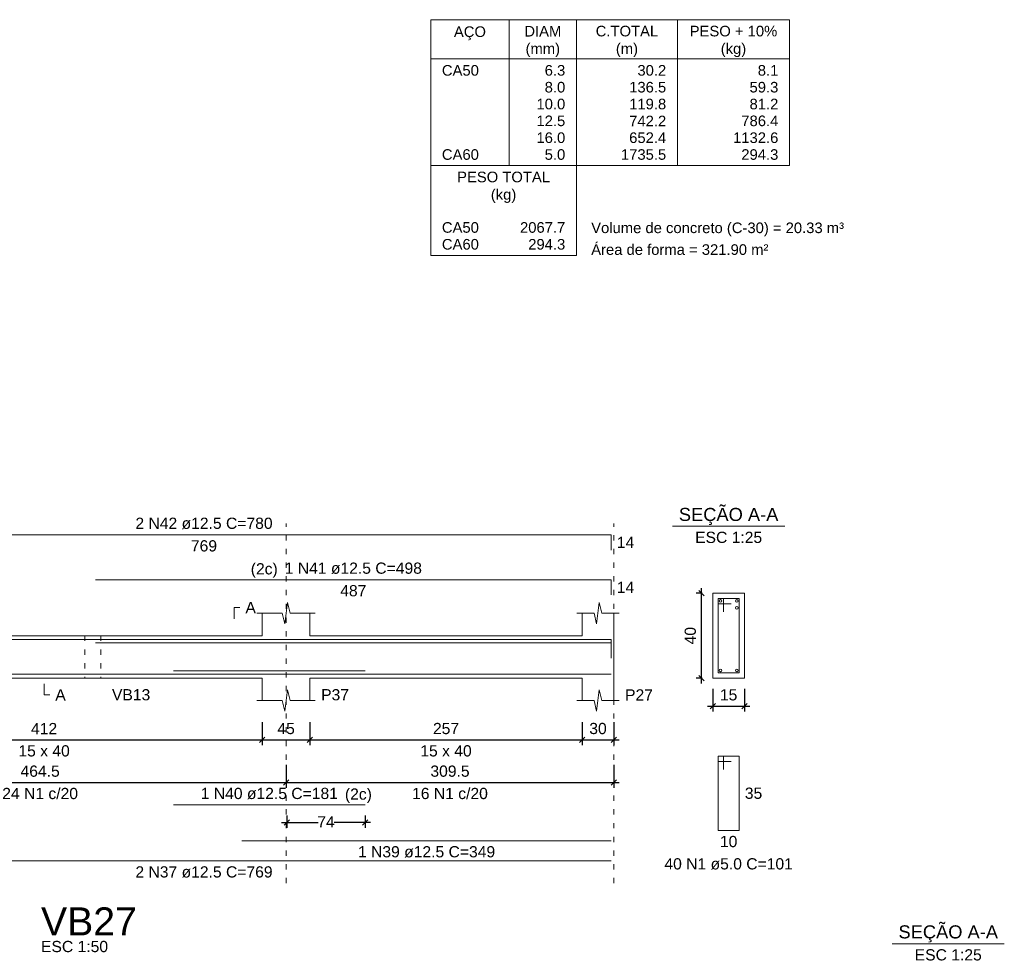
# Model space of a CAD drawing. Header units: millimetres. Extents: x 10906 to 25863, y 1966 to 4861.
# Tile 83 of 163: x 11336 to 11355, y 3016 to 3033. Entities that reach past the tile are written whole.
import ezdxf

# ---------------------------------------------------------------- set-up
doc = ezdxf.new("R2010")
doc.units = ezdxf.units.MM
doc.linetypes.add('DOT2', pattern=[3.175, 0, -3.175])
for name, color, linetype, lineweight in [('Descrição da armadura', 7, 'Continuous', 5), ('DT-Barras na forma', 40, 'Continuous', 5), ('DT-Barras no corte', 5, 'Continuous', 5), ('DT-Barras rebatidas', 40, 'Continuous', 5), ('DT-Cotas', 4, 'Continuous', 5), ('DT-Forma', 5, 'Continuous', 5), ('DT-Pontilhado', 7, 'DOT2', 5), ('DT-Relação do aço', 7, 'Continuous', 5), ('DT-Textos', 7, 'Continuous', 5), ('DT-Título', 7, 'Continuous', 20), ('Textos armaduras', 7, 'Continuous', 5)]:
    doc.layers.add(name, color=color, linetype=linetype, lineweight=lineweight)
doc.styles.add('Arial', font='arial.ttf')
doc.styles.get("Standard").update_dxf_attribs({"font": 'arial.ttf'})
doc.dimstyles.new('UM_25.000000', dxfattribs={"dimtxt": 0.18, "dimasz": 0.1, "dimexe": 0.1, "dimexo": 0.2, "dimgap": 0, "dimtad": 1, "dimtih": 1, "dimtoh": 1, "dimdec": 1, "dimlfac": 25, "dimzin": 0, "dimdsep": 46, "dimtxsty": 'Standard', "dimcen": 0.09, "dimdle": 0.1, "dimclrd": 256, "dimclre": 256, "dimclrt": 7, "dimadec": 1, "dimazin": 2, "dimtfac": 1, "dimtdec": 1, "dimtofl": 0, "dimtmove": 0, "dimatfit": 3, "dimfxl": 1, "dimtolj": 1, "dimarcsym": 0})
doc.dimstyles.new('UM_50.000000', dxfattribs={"dimtxt": 0.18, "dimasz": 0.2, "dimexe": 0.2, "dimexo": 0.5, "dimgap": 0, "dimtad": 1, "dimtih": 1, "dimtoh": 1, "dimlfac": 50, "dimzin": 0, "dimdsep": 46, "dimtxsty": 'Standard', "dimcen": 0.09, "dimdle": 0.2, "dimclrd": 256, "dimclre": 256, "dimclrt": 7, "dimazin": 0, "dimtfac": 1, "dimtofl": 0, "dimtmove": 0, "dimatfit": 3, "dimfxl": 1, "dimtolj": 1, "dimtzin": 0, "dimarcsym": 0})

# ---------------------------------------------------------------- blocks, each defined once
blk = doc.blocks.new('_Oblique')
at = {"color": 0, "linetype": 'ByBlock', "lineweight": -2}
blk.add_line((-0.5, -0.5), (0.5, 0.5), dxfattribs=at)
blk = doc.blocks.new('*D218')
at = {"layer": 'Defpoints', "color": 0, "transparency": 16777216}
for p in [(11332.377, 3020.229), (11340.617, 3020.229), (11340.617, 3019.699)]:
    blk.add_point(p, dxfattribs=at)
at = {"layer": 'DT-Cotas', "lineweight": -2, "transparency": 16777216}
for p, q in [((11332.377, 3020.029), (11332.377, 3019.599)), ((11340.617, 3020.029), (11340.617, 3019.599)), ((11332.277, 3019.699), (11340.717, 3019.699))]:
    blk.add_line(p, q, dxfattribs=at)
at = {"layer": 'DT-Cotas', "lineweight": -2, "transparency": 16777216, "xscale": 0.1, "yscale": 0.1, "zscale": 0.1, "rotation": 180}
blk.add_blockref('_Oblique', (11332.377, 3019.699), dxfattribs=at)
at = {"layer": 'DT-Cotas', "lineweight": -2, "transparency": 16777216, "xscale": 0.1, "yscale": 0.1, "zscale": 0.1}
blk.add_blockref('_Oblique', (11340.617, 3019.699), dxfattribs=at)
at = {"layer": 'DT-Cotas', "color": 7, "transparency": 16777216, "insert": (11336.497, 3019.911), "char_height": 0.2118, "attachment_point": 5, "rotation": 0.0057, "style": 'Arial'}
blk.add_mtext('\\A1;412', dxfattribs=at)
blk = doc.blocks.new('*D219')
at = {"layer": 'Defpoints', "color": 0, "transparency": 16777216}
for p in [(11340.617, 3020.229), (11341.517, 3020.229), (11341.517, 3019.699)]:
    blk.add_point(p, dxfattribs=at)
at = {"layer": 'DT-Cotas', "lineweight": -2, "transparency": 16777216}
for p, q in [((11340.617, 3020.029), (11340.617, 3019.599)), ((11341.517, 3020.029), (11341.517, 3019.599)), ((11340.517, 3019.699), (11341.617, 3019.699))]:
    blk.add_line(p, q, dxfattribs=at)
at = {"layer": 'DT-Cotas', "lineweight": -2, "transparency": 16777216, "xscale": 0.1, "yscale": 0.1, "zscale": 0.1, "rotation": 180}
blk.add_blockref('_Oblique', (11340.617, 3019.699), dxfattribs=at)
at = {"layer": 'DT-Cotas', "lineweight": -2, "transparency": 16777216, "xscale": 0.1, "yscale": 0.1, "zscale": 0.1}
blk.add_blockref('_Oblique', (11341.517, 3019.699), dxfattribs=at)
at = {"layer": 'DT-Cotas', "color": 7, "transparency": 16777216, "insert": (11341.067, 3019.911), "char_height": 0.2118, "attachment_point": 5, "rotation": 0.0057, "style": 'Arial'}
blk.add_mtext('\\A1;45', dxfattribs=at)
blk = doc.blocks.new('*D220')
at = {"layer": 'Defpoints', "color": 0, "transparency": 16777216}
for p in [(11341.517, 3020.229), (11346.657, 3020.229), (11346.657, 3019.699)]:
    blk.add_point(p, dxfattribs=at)
at = {"layer": 'DT-Cotas', "lineweight": -2, "transparency": 16777216}
for p, q in [((11341.517, 3020.029), (11341.517, 3019.599)), ((11346.657, 3020.029), (11346.657, 3019.599)), ((11341.417, 3019.699), (11346.757, 3019.699))]:
    blk.add_line(p, q, dxfattribs=at)
at = {"layer": 'DT-Cotas', "lineweight": -2, "transparency": 16777216, "xscale": 0.1, "yscale": 0.1, "zscale": 0.1, "rotation": 180}
blk.add_blockref('_Oblique', (11341.517, 3019.699), dxfattribs=at)
at = {"layer": 'DT-Cotas', "lineweight": -2, "transparency": 16777216, "xscale": 0.1, "yscale": 0.1, "zscale": 0.1}
blk.add_blockref('_Oblique', (11346.657, 3019.699), dxfattribs=at)
at = {"layer": 'DT-Cotas', "color": 7, "transparency": 16777216, "insert": (11344.087, 3019.911), "char_height": 0.2118, "attachment_point": 5, "rotation": 0.0057, "style": 'Arial'}
blk.add_mtext('\\A1;257', dxfattribs=at)
blk = doc.blocks.new('*D221')
at = {"layer": 'Defpoints', "color": 0, "transparency": 16777216}
for p in [(11346.657, 3020.229), (11347.257, 3020.229), (11347.257, 3019.699)]:
    blk.add_point(p, dxfattribs=at)
at = {"layer": 'DT-Cotas', "lineweight": -2, "transparency": 16777216}
for p, q in [((11346.657, 3020.029), (11346.657, 3019.599)), ((11347.257, 3020.029), (11347.257, 3019.599)), ((11346.557, 3019.699), (11347.357, 3019.699))]:
    blk.add_line(p, q, dxfattribs=at)
at = {"layer": 'DT-Cotas', "lineweight": -2, "transparency": 16777216, "xscale": 0.1, "yscale": 0.1, "zscale": 0.1, "rotation": 180}
blk.add_blockref('_Oblique', (11346.657, 3019.699), dxfattribs=at)
at = {"layer": 'DT-Cotas', "lineweight": -2, "transparency": 16777216, "xscale": 0.1, "yscale": 0.1, "zscale": 0.1}
blk.add_blockref('_Oblique', (11347.257, 3019.699), dxfattribs=at)
at = {"layer": 'DT-Cotas', "color": 7, "transparency": 16777216, "insert": (11346.957, 3019.911), "char_height": 0.2118, "attachment_point": 5, "rotation": 0.0057, "style": 'Arial'}
blk.add_mtext('\\A1;30', dxfattribs=at)
blk = doc.blocks.new('*D222')
at = {"layer": 'Defpoints', "color": 0, "transparency": 16777216}
for p in [(11331.777, 3019.424), (11341.067, 3019.424), (11341.067, 3018.895)]:
    blk.add_point(p, dxfattribs=at)
at = {"layer": 'DT-Cotas', "lineweight": -2, "transparency": 16777216}
for p, q in [((11331.777, 3019.224), (11331.777, 3018.795)), ((11341.067, 3019.224), (11341.067, 3018.795)), ((11331.677, 3018.895), (11341.167, 3018.895))]:
    blk.add_line(p, q, dxfattribs=at)
at = {"layer": 'DT-Cotas', "lineweight": -2, "transparency": 16777216, "xscale": 0.1, "yscale": 0.1, "zscale": 0.1, "rotation": 180}
blk.add_blockref('_Oblique', (11331.777, 3018.895), dxfattribs=at)
at = {"layer": 'DT-Cotas', "lineweight": -2, "transparency": 16777216, "xscale": 0.1, "yscale": 0.1, "zscale": 0.1}
blk.add_blockref('_Oblique', (11341.067, 3018.895), dxfattribs=at)
at = {"layer": 'DT-Cotas', "color": 7, "transparency": 16777216, "insert": (11336.422, 3019.106), "char_height": 0.2118, "attachment_point": 5, "rotation": 0.0057, "style": 'Arial'}
blk.add_mtext('\\A1;464.5', dxfattribs=at)
blk = doc.blocks.new('*D223')
at = {"layer": 'Defpoints', "color": 0, "transparency": 16777216}
for p in [(11341.067, 3019.424), (11347.257, 3019.424), (11347.257, 3018.895)]:
    blk.add_point(p, dxfattribs=at)
at = {"layer": 'DT-Cotas', "lineweight": -2, "transparency": 16777216}
for p, q in [((11341.067, 3019.224), (11341.067, 3018.795)), ((11347.257, 3019.224), (11347.257, 3018.795)), ((11340.967, 3018.895), (11347.357, 3018.895))]:
    blk.add_line(p, q, dxfattribs=at)
at = {"layer": 'DT-Cotas', "lineweight": -2, "transparency": 16777216, "xscale": 0.1, "yscale": 0.1, "zscale": 0.1, "rotation": 180}
blk.add_blockref('_Oblique', (11341.067, 3018.895), dxfattribs=at)
at = {"layer": 'DT-Cotas', "lineweight": -2, "transparency": 16777216, "xscale": 0.1, "yscale": 0.1, "zscale": 0.1}
blk.add_blockref('_Oblique', (11347.257, 3018.895), dxfattribs=at)
at = {"layer": 'DT-Cotas', "color": 7, "transparency": 16777216, "insert": (11344.162, 3019.106), "char_height": 0.2118, "attachment_point": 5, "rotation": 0.0057, "style": 'Arial'}
blk.add_mtext('\\A1;309.5', dxfattribs=at)
blk = doc.blocks.new('*D224')
at = {"layer": 'Defpoints', "color": 0, "transparency": 16777216}
for p in [(11341.081, 3018.469), (11342.561, 3018.469), (11342.561, 3018.14)]:
    blk.add_point(p, dxfattribs=at)
at = {"layer": 'DT-Cotas', "lineweight": -2, "transparency": 16777216}
for p, q in [((11341.081, 3018.269), (11341.081, 3018.04)), ((11342.561, 3018.269), (11342.561, 3018.04)), ((11340.981, 3018.14), (11341.671, 3018.14)), ((11342.661, 3018.14), (11341.972, 3018.14))]:
    blk.add_line(p, q, dxfattribs=at)
at = {"layer": 'DT-Cotas', "lineweight": -2, "transparency": 16777216, "xscale": 0.1, "yscale": 0.1, "zscale": 0.1, "rotation": 180}
blk.add_blockref('_Oblique', (11341.081, 3018.14), dxfattribs=at)
at = {"layer": 'DT-Cotas', "lineweight": -2, "transparency": 16777216, "xscale": 0.1, "yscale": 0.1, "zscale": 0.1}
blk.add_blockref('_Oblique', (11342.561, 3018.14), dxfattribs=at)
at = {"layer": 'DT-Cotas', "color": 7, "transparency": 16777216, "insert": (11341.821, 3018.151), "char_height": 0.2118, "attachment_point": 5, "rotation": 0.0057, "style": 'Arial'}
blk.add_mtext('\\A1;74', dxfattribs=at)
blk = doc.blocks.new('*D225')
at = {"layer": 'Defpoints', "color": 0, "transparency": 16777216}
for p in [(11348.912, 3022.464), (11349.124, 3022.464), (11349.124, 3020.864)]:
    blk.add_point(p, dxfattribs=at)
at = {"layer": 'DT-Cotas', "lineweight": -2, "transparency": 16777216}
for p, q in [((11348.912, 3020.764), (11348.912, 3022.564)), ((11348.924, 3022.464), (11348.812, 3022.464)), ((11348.924, 3020.864), (11348.812, 3020.864))]:
    blk.add_line(p, q, dxfattribs=at)
at = {"layer": 'DT-Cotas', "lineweight": -2, "transparency": 16777216, "xscale": 0.1, "yscale": 0.1, "zscale": 0.1}
for p, rotation in [((11348.912, 3022.464), 90), ((11348.912, 3020.864), 270)]:
    blk.add_blockref('_Oblique', p, dxfattribs=dict(at, rotation=rotation))
at = {"layer": 'DT-Cotas', "color": 7, "transparency": 16777216, "insert": (11348.701, 3021.664), "char_height": 0.2118, "attachment_point": 5, "rotation": 90, "style": 'Arial'}
blk.add_mtext('\\A1;40', dxfattribs=at)
blk = doc.blocks.new('*D226')
at = {"layer": 'Defpoints', "color": 0, "transparency": 16777216}
for p in [(11349.124, 3020.864), (11349.724, 3020.864), (11349.724, 3020.335)]:
    blk.add_point(p, dxfattribs=at)
at = {"layer": 'DT-Cotas', "lineweight": -2, "transparency": 16777216}
for p, q in [((11349.124, 3020.664), (11349.124, 3020.235)), ((11349.724, 3020.664), (11349.724, 3020.235)), ((11349.024, 3020.335), (11349.824, 3020.335))]:
    blk.add_line(p, q, dxfattribs=at)
at = {"layer": 'DT-Cotas', "lineweight": -2, "transparency": 16777216, "xscale": 0.1, "yscale": 0.1, "zscale": 0.1, "rotation": 180}
blk.add_blockref('_Oblique', (11349.124, 3020.335), dxfattribs=at)
at = {"layer": 'DT-Cotas', "lineweight": -2, "transparency": 16777216, "xscale": 0.1, "yscale": 0.1, "zscale": 0.1}
blk.add_blockref('_Oblique', (11349.724, 3020.335), dxfattribs=at)
at = {"layer": 'DT-Cotas', "color": 7, "transparency": 16777216, "insert": (11349.424, 3020.547), "char_height": 0.2118, "attachment_point": 5, "rotation": 0.0057, "style": 'Arial'}
blk.add_mtext('\\A1;15', dxfattribs=at)

msp = doc.modelspace()

# ---------------------------------------------------------------- linework, layer by layer
at = {"layer": 'DT-Barras na forma'}
for p, q in [((11349.32427, 3022.36428), (11349.22427, 3022.36428)), ((11349.22427, 3022.36428), (11349.22427, 3020.96428)), ((11349.62427, 3022.36428), (11349.22427, 3022.36428)), ((11349.22427, 3022.36428), (11349.22427, 3022.26428)), ((11349.32427, 3022.11428), (11349.32427, 3022.36428)), ((11349.62427, 3020.96428), (11349.62427, 3022.36428)), ((11349.22427, 3022.26428), (11349.47427, 3022.26428)), ((11349.22427, 3020.96428), (11349.62427, 3020.96428))]:
    msp.add_line(p, q, dxfattribs=at)
for points in [[(11331.82669, 3021.59178), (11347.20669, 3021.59178), (11347.20669, 3021.30428)], [(11337.46669, 3021.52678), (11347.20669, 3021.52678), (11347.20669, 3021.23928)], [(11331.82669, 3020.93678), (11347.20669, 3020.93678)], [(11338.93942, 3021.00178), (11342.56123, 3021.00178)], [(11340.23275, 3020.93678), (11347.20669, 3020.93678)]]:
    msp.add_lwpolyline(points, dxfattribs=at)
at = {"layer": 'DT-Barras no corte'}
for centre in [(11349.26927, 3022.31928), (11349.57927, 3022.31928), (11349.57927, 3022.18928), (11349.26927, 3021.00928), (11349.57927, 3021.00928)]:
    msp.add_circle(centre, 0.025, dxfattribs=at)
at = {"layer": 'DT-Barras rebatidas'}
for p, q in [((11331.82669, 3023.56858), (11347.20669, 3023.56858)), ((11347.20669, 3023.56858), (11347.20669, 3023.28108)), ((11337.46669, 3022.72138), (11347.20669, 3022.72138)), ((11347.20669, 3022.72138), (11347.20669, 3022.43388)), ((11349.32427, 3019.38758), (11349.22427, 3019.38758)), ((11349.22427, 3019.38758), (11349.22427, 3017.98758)), ((11349.62427, 3019.38758), (11349.22427, 3019.38758)), ((11349.22427, 3019.38758), (11349.22427, 3019.28758)), ((11349.32427, 3019.13758), (11349.32427, 3019.38758)), ((11349.62427, 3017.98758), (11349.62427, 3019.38758)), ((11349.22427, 3019.28758), (11349.47427, 3019.28758)), ((11338.93942, 3018.46909), (11342.56123, 3018.46909)), ((11349.22427, 3017.98758), (11349.62427, 3017.98758)), ((11340.23275, 3017.79191), (11347.20669, 3017.79191)), ((11331.82669, 3017.41165), (11347.20669, 3017.41165))]:
    msp.add_line(p, q, dxfattribs=at)
at = {"layer": 'DT-Forma'}
for p, q in [((11349.72427, 3022.46428), (11349.12427, 3022.46428)), ((11349.12427, 3022.46428), (11349.12427, 3022.46428)), ((11349.12427, 3022.46428), (11349.12427, 3020.86428)), ((11349.72427, 3020.86428), (11349.72427, 3022.46428)), ((11349.72427, 3022.46428), (11349.72427, 3022.46428)), ((11341.04169, 3021.88788), (11341.09169, 3022.28788)), ((11341.09169, 3022.28788), (11341.14169, 3022.08788)), ((11346.93169, 3021.88788), (11346.98169, 3022.28788)), ((11346.98169, 3022.28788), (11347.03169, 3022.08788)), ((11340.51669, 3022.08788), (11340.99169, 3022.08788)), ((11340.61669, 3021.66428), (11340.61669, 3022.08788)), ((11340.99169, 3022.08788), (11341.04169, 3021.88788)), ((11341.14169, 3022.08788), (11341.61669, 3022.08788)), ((11341.51669, 3022.08788), (11341.51669, 3021.66428)), ((11346.55669, 3022.08788), (11346.88169, 3022.08788)), ((11346.65669, 3021.66428), (11346.65669, 3022.08788)), ((11346.88169, 3022.08788), (11346.93169, 3021.88788)), ((11347.03169, 3022.08788), (11347.35669, 3022.08788)), ((11347.25669, 3022.08788), (11347.25669, 3021.66428)), ((11332.37669, 3021.66428), (11337.26669, 3021.66428)), ((11337.26669, 3021.66428), (11337.56669, 3021.66428)), ((11337.56669, 3021.66428), (11340.61669, 3021.66428)), ((11341.51669, 3021.66428), (11346.65669, 3021.66428)), ((11332.37669, 3020.86428), (11337.26669, 3020.86428)), ((11337.26669, 3020.86428), (11337.56669, 3020.86428)), ((11337.56669, 3020.86428), (11340.61669, 3020.86428)), ((11340.61669, 3020.86428), (11340.61669, 3020.44068)), ((11341.51669, 3020.44068), (11341.51669, 3020.86428)), ((11341.51669, 3020.86428), (11346.65669, 3020.86428)), ((11346.65669, 3020.86428), (11346.65669, 3020.44068)), ((11347.25669, 3020.44068), (11347.25669, 3020.86428)), ((11349.12427, 3020.86428), (11349.72427, 3020.86428)), ((11349.12427, 3020.86428), (11349.12427, 3020.86428)), ((11349.72427, 3020.86428), (11349.72427, 3020.86428)), ((11341.04169, 3020.24068), (11341.09169, 3020.64068)), ((11341.09169, 3020.64068), (11341.14169, 3020.44068)), ((11346.93169, 3020.24068), (11346.98169, 3020.64068)), ((11346.98169, 3020.64068), (11347.03169, 3020.44068)), ((11340.51669, 3020.44068), (11340.99169, 3020.44068)), ((11340.99169, 3020.44068), (11341.04169, 3020.24068)), ((11341.14169, 3020.44068), (11341.61669, 3020.44068)), ((11346.55669, 3020.44068), (11346.88169, 3020.44068)), ((11346.88169, 3020.44068), (11346.93169, 3020.24068)), ((11347.03169, 3020.44068), (11347.35669, 3020.44068))]:
    msp.add_line(p, q, dxfattribs=at)
at = {"layer": 'DT-Forma', "linetype": 'Continuous'}
msp.add_line((11347.25669, 3021.66428), (11347.25669, 3020.86428), dxfattribs=at)
at = {"layer": 'DT-Pontilhado', "ltscale": 0.05}
for p, q in [((11341.06669, 3016.99352), (11341.06669, 3023.78038)), ((11347.25669, 3016.99352), (11347.25669, 3023.78038)), ((11337.26669, 3021.66428), (11337.26669, 3020.86428)), ((11337.56669, 3021.66428), (11337.56669, 3020.86428))]:
    msp.add_line(p, q, dxfattribs=at)
at = {"layer": 'DT-Relação do aço', "linetype": 'Continuous'}
for p, q in [((11343.79713, 3033.29105), (11343.79713, 3030.53765)), ((11343.79713, 3033.29105), (11350.57473, 3033.29105)), ((11345.27973, 3033.29105), (11345.27973, 3030.53765)), ((11346.55053, 3033.29105), (11346.55053, 3030.53765)), ((11348.45673, 3033.29105), (11348.45673, 3030.53765)), ((11350.57473, 3033.29105), (11350.57473, 3030.53765)), ((11343.79713, 3032.54975), (11350.57473, 3032.54975)), ((11343.79713, 3030.53765), (11350.57473, 3030.53765)), ((11343.79713, 3030.53765), (11343.79713, 3028.84325)), ((11346.55053, 3028.84325), (11346.55053, 3030.53765)), ((11343.79713, 3028.84325), (11346.55053, 3028.84325))]:
    msp.add_line(p, q, dxfattribs=at)
at = {"layer": 'DT-Textos'}
for p, q in [((11348.36527, 3023.72918), (11350.48327, 3023.72918)), ((11352.51227, 3015.84895), (11354.63027, 3015.84895))]:
    msp.add_line(p, q, dxfattribs=at)
for points in [[(11340.08719, 3021.98198), (11340.08719, 3022.19378), (11340.19309, 3022.19378)], [(11336.49669, 3020.75838), (11336.49669, 3020.54658), (11336.60259, 3020.54658)]]:
    msp.add_lwpolyline(points, dxfattribs=at)

# ---------------------------------------------------------------- texts
at = {"layer": 'Descrição da armadura', "linetype": 'Continuous', "char_height": 0.2118, "attachment_point": 8, "line_spacing_factor": 0.798, "style": 'Arial'}
for s, insert, width in [('2 N42 ø12.5 C=780', (11339.51669, 3023.67448), 5.1946527), ('1 N41 ø12.5 C=498', (11342.33669, 3022.82728), 5.1946527), ('24 N1 c/20', (11336.42169, 3018.57684), 2.8693417), ('1 N40 ø12.5 C=181', (11340.75032, 3018.57499), 5.1946527), ('16 N1 c/20', (11344.16169, 3018.57684), 2.8693417), ('1 N39 ø12.5 C=349', (11343.71972, 3017.47421), 5.1946527), ('2 N37 ø12.5 C=769', (11339.51669, 3017.09395), 5.1946527)]:
    msp.add_mtext(s, dxfattribs=dict(at, insert=insert, width=width))
at = {"layer": 'Descrição da armadura', "color": 7, "linetype": 'Continuous', "insert": (11349.42427, 3017.24628), "char_height": 0.2118, "width": 4.8647001, "attachment_point": 8, "line_spacing_factor": 0.798, "style": 'Arial'}
msp.add_mtext('40 N1 ø5.0 C=101', dxfattribs=at)
at = {"layer": 'DT-Relação do aço', "linetype": 'Continuous', "char_height": 0.2, "line_spacing_factor": 0.798, "style": 'Arial'}
for s, insert, width, attachment_point in [('AÇO', (11344.53873, 3032.90351), 1.2856273, 8), ('DIAM', (11345.91513, 3032.97335), 1.4831933, 8), ('C.TOTAL', (11347.50363, 3032.97335), 2.5052061, 8), ('PESO + 10%', (11349.51573, 3032.97335), 3.5121553, 8), ('(mm)', (11345.91473, 3032.58551), 1.3835412, 8), ('(m)', (11347.50373, 3032.58551), 0.8893366, 8), ('(kg)', (11349.51573, 3032.58551), 1.0217232, 8), ('CA50', (11344.00893, 3032.23205), 1.4840623, 7), ('6.3', (11346.33873, 3032.23205), 0.8247366, 9), ('30.2', (11348.24493, 3032.23205), 1.1546891, 9), ('8.1', (11350.36293, 3032.23205), 0.8247366, 9), ('8.0', (11346.33873, 3031.91435), 0.8247366, 9), ('136.5', (11348.24493, 3031.91435), 1.4846417, 9), ('59.3', (11350.36293, 3031.91435), 1.1546891, 9), ('10.0', (11346.33873, 3031.59665), 1.1546891, 9), ('119.8', (11348.24493, 3031.59665), 1.4846417, 9), ('81.2', (11350.36293, 3031.59665), 1.1546891, 9), ('12.5', (11346.33873, 3031.27895), 1.1546891, 9), ('742.2', (11348.24493, 3031.27895), 1.4846417, 9), ('786.4', (11350.36293, 3031.27895), 1.4846417, 9), ('16.0', (11346.33873, 3030.96125), 1.1546891, 9), ('652.4', (11348.24493, 3030.96125), 1.4846417, 9), ('1132.6', (11350.36293, 3030.96125), 1.8145943, 9), ('CA60', (11344.00893, 3030.64355), 1.4840623, 7), ('5.0', (11346.33873, 3030.64355), 0.8247366, 9), ('1735.5', (11348.24493, 3030.64355), 1.8145943, 9), ('294.3', (11350.36293, 3030.64355), 1.4846417, 9), ('PESO TOTAL', (11345.17383, 3030.21995), 3.7253644, 8), ('(kg)', (11345.17373, 3029.83251), 1.0217232, 8), ('CA50', (11344.00893, 3029.26685), 1.4840623, 7), ('2067.7', (11346.33873, 3029.26685), 1.8145943, 9), ('Volume de concreto (C-30) = 20.33 m³', (11346.82845, 3029.20266), 10.1398856, 7), ('CA60', (11344.00893, 3028.94915), 1.4840623, 7), ('294.3', (11346.33873, 3028.94915), 1.4846417, 9), ('Área de forma = 321.90 m²', (11346.82885, 3028.8493), 7.1065815, 7)]:
    msp.add_mtext(s, dxfattribs=dict(at, insert=insert, width=width, attachment_point=attachment_point))
at = {"layer": 'DT-Textos', "line_spacing_factor": 0.798, "style": 'Arial'}
for s, insert, char_height, width, attachment_point in [('SEÇÃO A-A', (11349.42383, 3023.75309), 0.2471, 4.8395853, 8), ('ESC 1:25', (11349.42427, 3023.41148), 0.2118, 1.901901, 8), ('(2c)', (11340.90883, 3022.75709), 0.2118, 0.7652299, 9), ('A', (11340.29899, 3022.08788), 0.2118, 0.296372, 7), ('A', (11336.70849, 3020.44068), 0.2118, 0.296372, 7), ('VB13', (11337.77849, 3020.44068), 0.2118, 1.0869866, 7), ('P37', (11341.72849, 3020.44068), 0.2118, 0.7906146, 7), ('P27', (11347.46849, 3020.44068), 0.2118, 0.7906146, 7), ('15 x 40', (11336.49669, 3019.38168), 0.2118, 1.45756, 8), ('15 x 40', (11344.08669, 3019.38168), 0.2118, 1.45756, 8), ('(2c)', (11342.17783, 3018.50504), 0.2118, 0.7652299, 7), ('SEÇÃO A-A', (11353.57159, 3015.87378), 0.2471, 4.8395853, 8), ('ESC 1:50', (11336.43848, 3015.68835), 0.2118, 1.901901, 7), ('ESC 1:25', (11353.57127, 3015.53125), 0.2118, 1.901901, 8)]:
    msp.add_mtext(s, dxfattribs=dict(at, insert=insert, char_height=char_height, width=width, attachment_point=attachment_point))
at = {"layer": 'DT-Título', "insert": (11336.43848, 3016.00605), "char_height": 0.5295, "width": 3.2609597, "attachment_point": 7, "line_spacing_factor": 0.798, "style": 'Arial'}
msp.add_mtext('VB27', dxfattribs=at)
at = {"layer": 'Textos armaduras', "linetype": 'Continuous', "char_height": 0.2118, "attachment_point": 7, "line_spacing_factor": 0.798, "style": 'Arial'}
for s, insert, width in [('769', (11339.26922, 3023.25088), 0.9898577), ('14', (11347.31259, 3023.31893), 0.6599051), ('14', (11347.31259, 3022.47173), 0.6599051), ('487', (11342.08922, 3022.40368), 0.9898577)]:
    msp.add_mtext(s, dxfattribs=dict(at, insert=insert, width=width))
at = {"layer": 'Textos armaduras', "color": 7, "linetype": 'Continuous', "char_height": 0.2118, "width": 0.6599051, "attachment_point": 7, "line_spacing_factor": 0.798, "style": 'Arial'}
for s, insert in [('35', (11349.73017, 3018.58168)), ('10', (11349.25929, 3017.66988))]:
    msp.add_mtext(s, dxfattribs=dict(at, insert=insert))

# ---------------------------------------------------------------- dimensions: what is measured, and where the dimension line sits
at = {"layer": 'DT-Cotas'}
dim = msp.add_linear_dim(base=(11348.91247, 3022.46428), p1=(11349.12427, 3020.86428), p2=(11349.12427, 3022.46428), angle=90, dimstyle='UM_25.000000', override={"dimtxt": 0.2118, "dimasz": 0.1, "dimexe": 0.1, "dimexo": 0.2, "dimtad": 1, "dimtih": 0, "dimtoh": 0, "dimdec": 1, "dimlfac": 25, "dimzin": 8, "dimtxsty": 'Arial', "dimblk": 'Oblique', "dimblk1": 'Oblique', "dimblk2": 'Oblique', "dimsah": 1, "dimdle": 0.1, "dimse1": 0, "dimse2": 0, "dimclrt": 7, "dimadec": 1, "dimazin": 3, "dimtmove": 2, "dimldrblk": 'Oblique'}, dxfattribs=at)
dim.commit()
dim.dimension.update_dxf_attribs({"geometry": '*D225', "text_midpoint": (11348.70067, 3021.66428), "dimtype": 160, "text_rotation": 90})
for base, p1, p2, dimstyle, override, picture, middle in [((11349.72427, 3020.33478), (11349.12427, 3020.86428), (11349.72427, 3020.86428), 'UM_25.000000', {"dimtxt": 0.2118, "dimasz": 0.1, "dimexe": 0.1, "dimexo": 0.2, "dimtad": 1, "dimtih": 0, "dimtoh": 0, "dimdec": 1, "dimlfac": 25, "dimzin": 8, "dimtxsty": 'Arial', "dimblk": 'Oblique', "dimblk1": 'Oblique', "dimblk2": 'Oblique', "dimsah": 1, "dimdle": 0.1, "dimse1": 0, "dimse2": 0, "dimclrt": 7, "dimadec": 1, "dimazin": 3, "dimtmove": 2, "dimldrblk": 'Oblique'}, '*D226', (11349.42427, 3020.54658)), ((11340.61669, 3019.69938), (11332.37669, 3020.22888), (11340.61669, 3020.22888), 'UM_50.000000', {"dimtxt": 0.2118, "dimasz": 0.1, "dimexe": 0.1, "dimexo": 0.2, "dimtad": 1, "dimtih": 0, "dimtoh": 0, "dimdec": 1, "dimlfac": 50, "dimzin": 8, "dimtxsty": 'Arial', "dimblk": 'Oblique', "dimblk1": 'Oblique', "dimblk2": 'Oblique', "dimsah": 1, "dimdle": 0.1, "dimse1": 0, "dimse2": 0, "dimclrt": 7, "dimadec": 1, "dimazin": 3, "dimtmove": 2, "dimldrblk": 'Oblique'}, '*D218', (11336.49669, 3019.91118)), ((11341.51669, 3019.69938), (11340.61669, 3020.22888), (11341.51669, 3020.22888), 'UM_50.000000', {"dimtxt": 0.2118, "dimasz": 0.1, "dimexe": 0.1, "dimexo": 0.2, "dimtad": 1, "dimtih": 0, "dimtoh": 0, "dimdec": 1, "dimlfac": 50, "dimzin": 8, "dimtxsty": 'Arial', "dimblk": 'Oblique', "dimblk1": 'Oblique', "dimblk2": 'Oblique', "dimsah": 1, "dimdle": 0.1, "dimse1": 0, "dimse2": 0, "dimclrt": 7, "dimadec": 1, "dimazin": 3, "dimtmove": 2, "dimldrblk": 'Oblique'}, '*D219', (11341.06669, 3019.91118)), ((11346.65669, 3019.69938), (11341.51669, 3020.22888), (11346.65669, 3020.22888), 'UM_50.000000', {"dimtxt": 0.2118, "dimasz": 0.1, "dimexe": 0.1, "dimexo": 0.2, "dimtad": 1, "dimtih": 0, "dimtoh": 0, "dimdec": 1, "dimlfac": 50, "dimzin": 8, "dimtxsty": 'Arial', "dimblk": 'Oblique', "dimblk1": 'Oblique', "dimblk2": 'Oblique', "dimsah": 1, "dimdle": 0.1, "dimse1": 0, "dimse2": 0, "dimclrt": 7, "dimadec": 1, "dimazin": 3, "dimtmove": 2, "dimldrblk": 'Oblique'}, '*D220', (11344.08669, 3019.91118)), ((11347.25669, 3019.69938), (11346.65669, 3020.22888), (11347.25669, 3020.22888), 'UM_50.000000', {"dimtxt": 0.2118, "dimasz": 0.1, "dimexe": 0.1, "dimexo": 0.2, "dimtad": 1, "dimtih": 0, "dimtoh": 0, "dimdec": 1, "dimlfac": 50, "dimzin": 8, "dimtxsty": 'Arial', "dimblk": 'Oblique', "dimblk1": 'Oblique', "dimblk2": 'Oblique', "dimsah": 1, "dimdle": 0.1, "dimse1": 0, "dimse2": 0, "dimclrt": 7, "dimadec": 1, "dimazin": 3, "dimtmove": 2, "dimldrblk": 'Oblique'}, '*D221', (11346.95669, 3019.91118)), ((11341.06669, 3018.89454), (11331.77669, 3019.42404), (11341.06669, 3019.42404), 'UM_50.000000', {"dimtxt": 0.2118, "dimasz": 0.1, "dimexe": 0.1, "dimexo": 0.2, "dimtad": 1, "dimtih": 0, "dimtoh": 0, "dimdec": 1, "dimlfac": 50, "dimzin": 8, "dimtxsty": 'Arial', "dimblk": 'Oblique', "dimblk1": 'Oblique', "dimblk2": 'Oblique', "dimsah": 1, "dimdle": 0.1, "dimse1": 0, "dimse2": 0, "dimclrt": 7, "dimadec": 1, "dimazin": 3, "dimtmove": 2, "dimldrblk": 'Oblique'}, '*D222', (11336.42169, 3019.10634)), ((11347.25669, 3018.89454), (11341.06669, 3019.42404), (11347.25669, 3019.42404), 'UM_50.000000', {"dimtxt": 0.2118, "dimasz": 0.1, "dimexe": 0.1, "dimexo": 0.2, "dimtad": 1, "dimtih": 0, "dimtoh": 0, "dimdec": 1, "dimlfac": 50, "dimzin": 8, "dimtxsty": 'Arial', "dimblk": 'Oblique', "dimblk1": 'Oblique', "dimblk2": 'Oblique', "dimsah": 1, "dimdle": 0.1, "dimse1": 0, "dimse2": 0, "dimclrt": 7, "dimadec": 1, "dimazin": 3, "dimtmove": 2, "dimldrblk": 'Oblique'}, '*D223', (11344.16169, 3019.10634)), ((11342.56123, 3018.13959), (11341.08123, 3018.46909), (11342.56123, 3018.46909), 'UM_50.000000', {"dimtxt": 0.2118, "dimasz": 0.1, "dimexe": 0.1, "dimexo": 0.2, "dimtih": 0, "dimtoh": 0, "dimdec": 1, "dimzin": 8, "dimtxsty": 'Arial', "dimblk": 'Oblique', "dimblk1": 'Oblique', "dimblk2": 'Oblique', "dimsah": 1, "dimdle": 0.1, "dimadec": 1, "dimazin": 3, "dimtmove": 2, "dimldrblk": 'Oblique'}, '*D224', (11341.82123, 3018.15139))]:
    dim = msp.add_linear_dim(base=base, p1=p1, p2=p2, dimstyle=dimstyle, override=override, dxfattribs=at)
    dim.commit()
    dim.dimension.update_dxf_attribs({"geometry": picture, "text_midpoint": middle, "dimtype": 160, "text_rotation": 0.00573})

doc.saveas('drawing.dxf')
